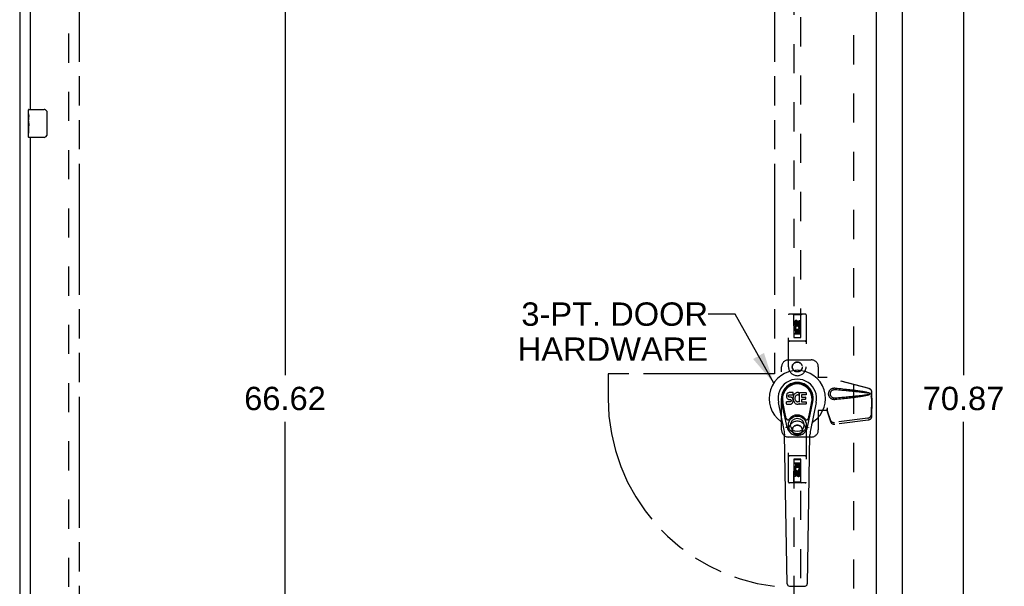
# Model space of a CAD drawing. Header units: inches. Extents: x 0 to 189, y 0 to 122.
# Tile 17 of 35: x 63 to 98, y 36 to 56. Entities that reach past the tile are written whole.
import ezdxf

# ---------------------------------------------------------------- set-up
doc = ezdxf.new("R2010")
doc.units = ezdxf.units.IN
doc.header["$LTSCALE"] = 10.388889
doc.header["$MEASUREMENT"] = 0
doc.linetypes.add('HIDDEN', pattern=[0.2, 0.1, -0.1])
doc.linetypes.add('PHANTOM', pattern=[0.8, 0.45, -0.05, 0.1, -0.05, 0.1, -0.05])
doc.layers.get('0').update_dxf_attribs({"linetype": 'CONTINUOUS'})
for name, color, linetype in [('02___PRT_ALL_AXES', 7, 'CONTINUOUS'), ('AVAIL_DOOR_SPACE', 7, 'CONTINUOUS'), ('DEFAULT_2', 8, 'HIDDEN'), ('DIMENSIONS', 7, 'CONTINUOUS')]:
    doc.layers.add(name, color=color, linetype=linetype)
doc.styles.get("Standard").update_dxf_attribs({"font": 'arial.ttf'})
doc.dimstyles.new('DIMSTYLE_1', dxfattribs={"dimtxt": 0.833333, "dimasz": 1.111111, "dimexe": 0.09, "dimexo": 0.07, "dimgap": 0.0375, "dimtad": 0, "dimtih": 1, "dimtoh": 1, "dimzin": 4, "dimdsep": 46, "dimtxsty": 'Standard', "dimblk": '_FILLED', "dimblk1": '_FILLED', "dimblk2": '_FILLED', "dimcen": 0.09, "dimazin": 1, "dimtfac": 1, "dimtdec": 3, "dimtofl": 0, "dimtmove": 0, "dimatfit": 3, "dimldrblk": '_FILLED', "dimfxl": 0, "dimtolj": 1, "dimtzin": 4, "dimarcsym": 0})
doc.dimstyles.get("Standard").update_dxf_attribs({"dimtxt": 0.944444, "dimasz": 1.111111, "dimexe": 0.09, "dimexo": 0.07, "dimgap": 0.09, "dimtad": 0, "dimtih": 1, "dimtoh": 1, "dimdec": 3, "dimzin": 4, "dimdsep": 46, "dimtxsty": 'Standard', "dimblk": '_FILLED', "dimblk1": '_FILLED', "dimblk2": '_FILLED', "dimcen": 0.09, "dimadec": 3, "dimazin": 1, "dimtp": 0.001, "dimtm": 0.001, "dimtfac": 1, "dimtdec": 3, "dimtofl": 0, "dimtmove": 0, "dimatfit": 3, "dimldrblk": '_FILLED', "dimfxl": 0, "dimtolj": 1, "dimtzin": 4, "dimarcsym": 0})

# ---------------------------------------------------------------- blocks, each defined once
blk = doc.blocks.new('_FILLED')
at = {"color": 0, "linetype": 'ByBlock'}
blk.add_solid([(0, 0), (-1, 0.2), (-1, -0.2)], dxfattribs=at)
blk = doc.blocks.new('*D2')
at = {"layer": 'DIMENSIONS', "color": 2, "linetype": 'Continuous'}
for p, q in [((95.245, 78.154), (97.819, 78.154)), ((96.819, 78.154), (96.819, 43.554)), ((96.819, 7.288), (96.819, 41.888)), ((95.245, 7.288), (97.819, 7.288))]:
    blk.add_line(p, q, dxfattribs=at)
at = {"layer": 'DIMENSIONS', "color": 2, "linetype": 'Continuous', "xscale": 1.1111111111, "yscale": 1.1111111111, "zscale": 1.1111111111}
for p, rotation in [((96.819, 78.154), 90), ((96.819, 7.288), 270)]:
    blk.add_blockref('_FILLED', p, dxfattribs=dict(at, rotation=rotation))
at = {"layer": 'DIMENSIONS', "color": 2, "linetype": 'Continuous', "insert": (96.819, 43.138), "char_height": 0.8333, "width": 2.91202, "attachment_point": 2, "line_spacing_factor": 0.9}
blk.add_mtext('70.87', dxfattribs=at)
blk = doc.blocks.new('*D8')
at = {"layer": 'DIMENSIONS', "color": 2, "linetype": 'Continuous'}
for p, q in [((72.61, 76.029), (72.61, 43.554)), ((72.61, 9.413), (72.61, 41.888))]:
    blk.add_line(p, q, dxfattribs=at)
at = {"layer": 'DIMENSIONS', "color": 2, "linetype": 'Continuous', "xscale": 1.1111111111, "yscale": 1.1111111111, "zscale": 1.1111111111}
for p, rotation in [((72.61, 76.029), 90), ((72.61, 9.413), 270)]:
    blk.add_blockref('_FILLED', p, dxfattribs=dict(at, rotation=rotation))
at = {"layer": 'DIMENSIONS', "color": 2, "linetype": 'Continuous', "insert": (72.61, 43.138), "char_height": 0.8333, "width": 2.91202, "attachment_point": 2, "line_spacing_factor": 0.9}
blk.add_mtext('66.62', dxfattribs=at)
blk = doc.blocks.new('*D12')
at = {"layer": 'DIMENSIONS', "color": 2, "linetype": 'Continuous'}
for p, q in [((90.077, 57.43), (87.769, 57.43)), ((93.702, 57.43), (95.924, 57.43))]:
    blk.add_line(p, q, dxfattribs=at)
at = {"layer": 'DIMENSIONS', "color": 2, "linetype": 'Continuous', "xscale": 1.1111111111, "yscale": 1.1111111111, "zscale": 1.1111111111}
blk.add_blockref('_FILLED', (90.077, 57.43), dxfattribs=at)
at = {"layer": 'DIMENSIONS', "color": 2, "linetype": 'Continuous', "xscale": 1.1111111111, "yscale": 1.1111111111, "zscale": 1.1111111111, "rotation": 180}
blk.add_blockref('_FILLED', (93.702, 57.43), dxfattribs=at)
at = {"layer": 'DIMENSIONS', "color": 2, "linetype": 'Continuous', "insert": (87.353, 57.846), "char_height": 0.8333, "width": 2.26456, "attachment_point": 3, "line_spacing_factor": 0.9}
blk.add_mtext('3.63', dxfattribs=at)

msp = doc.modelspace()

# ---------------------------------------------------------------- linework, layer by layer
at = {"color": 3, "linetype": 'Continuous'}
for p, q in [((63.143, 78.05), (63.143, 7.392)), ((94.639, 7.392), (94.639, 78.05)), ((93.702, 77.05), (93.702, 8.392)), ((63.518, 71.654), (63.518, 53.032)), ((63.518, 52.032), (63.518, 33.41))]:
    msp.add_line(p, q, dxfattribs=at)
at = {"color": 7, "linetype": 'Continuous'}
for p, q in [((63.458, 52.871), (63.458, 53.017)), ((63.473, 53.032), (64.013, 53.032)), ((64.113, 52.932), (64.113, 52.132)), ((63.458, 52.613), (63.458, 52.647)), ((63.458, 52.416), (63.458, 52.448)), ((63.458, 52.047), (63.458, 52.186)), ((64.013, 52.032), (63.473, 52.032)), ((90.519, 42.881), (90.51, 42.859)), ((90.533, 42.901), (90.519, 42.881)), ((90.542, 42.909), (90.533, 42.901)), ((90.551, 42.915), (90.542, 42.909)), ((90.573, 42.925), (90.551, 42.915)), ((90.596, 42.932), (90.573, 42.925)), ((90.736, 42.932), (90.596, 42.932)), ((90.735, 42.853), (90.736, 42.866)), ((90.737, 42.889), (90.736, 42.932)), ((90.736, 42.866), (90.737, 42.889)), ((90.782, 42.87), (90.769, 42.852)), ((90.797, 42.887), (90.782, 42.87)), ((90.813, 42.902), (90.797, 42.887)), ((90.832, 42.915), (90.813, 42.902)), ((90.852, 42.924), (90.832, 42.915)), ((90.874, 42.929), (90.852, 42.924)), ((90.896, 42.931), (90.874, 42.929)), ((90.918, 42.93), (90.896, 42.931)), ((90.93, 42.929), (90.918, 42.93)), ((90.94, 42.925), (90.93, 42.929)), ((90.96, 42.908), (90.934, 42.84)), ((90.959, 42.913), (90.94, 42.925)), ((90.969, 42.93), (91.206, 42.93)), ((90.969, 42.605), (90.969, 42.93)), ((91.21, 42.926), (91.21, 42.851)), ((90.413, 41.651), (90.215, 42.577)), ((90.523, 41.698), (90.331, 42.602)), ((90.379, 42.376), (90.335, 42.603)), ((90.447, 42.229), (90.372, 42.61)), ((90.505, 42.835), (90.503, 42.812)), ((90.503, 42.812), (90.504, 42.788)), ((90.504, 42.788), (90.508, 42.764)), ((90.51, 42.859), (90.505, 42.835)), ((90.506, 42.526), (90.506, 42.601)), ((90.508, 42.764), (90.516, 42.742)), ((90.569, 42.606), (90.51, 42.605)), ((90.51, 42.521), (90.654, 42.521)), ((90.516, 42.742), (90.529, 42.722)), ((90.529, 42.722), (90.545, 42.704)), ((90.545, 42.704), (90.565, 42.691)), ((90.565, 42.691), (90.576, 42.687)), ((90.63, 42.606), (90.569, 42.606)), ((90.574, 42.8), (90.575, 42.815)), ((90.575, 42.792), (90.574, 42.8)), ((90.575, 42.815), (90.577, 42.83)), ((90.577, 42.785), (90.575, 42.792)), ((90.576, 42.687), (90.588, 42.685)), ((90.577, 42.83), (90.58, 42.837)), ((90.582, 42.779), (90.577, 42.785)), ((90.58, 42.837), (90.586, 42.841)), ((90.588, 42.775), (90.582, 42.779)), ((90.586, 42.841), (90.6, 42.846)), ((90.602, 42.771), (90.588, 42.775)), ((90.588, 42.685), (90.635, 42.685)), ((90.6, 42.846), (90.615, 42.847)), ((90.626, 42.771), (90.602, 42.771)), ((90.615, 42.847), (90.728, 42.847)), ((90.65, 42.77), (90.626, 42.771)), ((90.645, 42.607), (90.63, 42.606)), ((90.635, 42.685), (90.643, 42.684)), ((90.643, 42.684), (90.65, 42.681)), ((90.652, 42.61), (90.645, 42.607)), ((90.674, 42.765), (90.65, 42.77)), ((90.65, 42.681), (90.656, 42.677)), ((90.657, 42.616), (90.652, 42.61)), ((90.654, 42.521), (90.666, 42.522)), ((90.656, 42.677), (90.661, 42.671)), ((90.667, 42.628), (90.657, 42.616)), ((90.661, 42.671), (90.668, 42.657)), ((90.666, 42.522), (90.678, 42.526)), ((90.669, 42.635), (90.667, 42.628)), ((90.668, 42.657), (90.67, 42.642)), ((90.67, 42.642), (90.669, 42.635)), ((90.685, 42.76), (90.674, 42.765)), ((90.678, 42.526), (90.697, 42.54)), ((90.694, 42.753), (90.685, 42.76)), ((90.712, 42.737), (90.694, 42.753)), ((90.697, 42.54), (90.714, 42.557)), ((90.725, 42.717), (90.712, 42.737)), ((90.714, 42.557), (90.721, 42.567)), ((90.721, 42.567), (90.726, 42.578)), ((90.734, 42.694), (90.725, 42.717)), ((90.726, 42.578), (90.735, 42.6)), ((90.728, 42.847), (90.733, 42.848)), ((90.733, 42.848), (90.735, 42.853)), ((90.74, 42.671), (90.734, 42.694)), ((90.74, 42.768), (90.735, 42.724)), ((90.735, 42.724), (90.736, 42.702)), ((90.735, 42.6), (90.741, 42.623)), ((90.736, 42.702), (90.739, 42.68)), ((90.739, 42.68), (90.744, 42.658)), ((90.744, 42.79), (90.74, 42.768)), ((90.743, 42.647), (90.74, 42.671)), ((90.741, 42.623), (90.743, 42.647)), ((90.75, 42.812), (90.744, 42.79)), ((90.744, 42.658), (90.751, 42.637)), ((90.759, 42.832), (90.75, 42.812)), ((90.751, 42.637), (90.772, 42.597)), ((90.769, 42.852), (90.759, 42.832)), ((90.772, 42.597), (90.785, 42.579)), ((90.785, 42.579), (90.799, 42.562)), ((90.799, 42.562), (90.816, 42.547)), ((90.809, 42.766), (90.805, 42.74)), ((90.805, 42.74), (90.805, 42.713)), ((90.805, 42.713), (90.806, 42.699)), ((90.806, 42.699), (90.809, 42.687)), ((90.812, 42.779), (90.809, 42.766)), ((90.809, 42.687), (90.819, 42.662)), ((90.818, 42.791), (90.812, 42.779)), ((90.816, 42.547), (90.834, 42.534)), ((90.832, 42.814), (90.818, 42.791)), ((90.819, 42.662), (90.833, 42.639)), ((90.841, 42.824), (90.832, 42.814)), ((90.833, 42.639), (90.841, 42.629)), ((90.834, 42.534), (90.843, 42.528)), ((90.851, 42.832), (90.841, 42.824)), ((90.841, 42.629), (90.851, 42.62)), ((90.843, 42.528), (90.854, 42.525)), ((90.876, 42.842), (90.851, 42.832)), ((90.851, 42.62), (90.863, 42.612)), ((90.854, 42.525), (90.876, 42.519)), ((90.863, 42.612), (90.875, 42.608)), ((90.875, 42.608), (90.888, 42.605)), ((90.889, 42.846), (90.876, 42.842)), ((90.876, 42.519), (90.898, 42.517)), ((90.888, 42.605), (90.902, 42.605)), ((90.902, 42.846), (90.889, 42.846)), ((90.898, 42.517), (90.92, 42.52)), ((90.916, 42.842), (90.902, 42.846)), ((90.902, 42.605), (90.915, 42.607)), ((90.915, 42.607), (90.927, 42.611)), ((90.928, 42.837), (90.916, 42.842)), ((90.92, 42.52), (90.941, 42.527)), ((90.927, 42.611), (90.94, 42.616)), ((90.94, 42.616), (90.951, 42.624)), ((90.941, 42.527), (90.96, 42.538)), ((90.957, 42.623), (90.969, 42.605)), ((90.971, 42.538), (90.96, 42.538)), ((90.96, 42.538), (90.96, 42.538)), ((90.971, 42.525), (90.971, 42.538)), ((91.206, 42.521), (90.975, 42.521)), ((91.039, 42.842), (91.039, 42.775)), ((91.04, 42.684), (91.04, 42.606)), ((91.206, 42.847), (91.044, 42.847)), ((91.044, 42.771), (91.175, 42.771)), ((91.175, 42.688), (91.045, 42.688)), ((91.045, 42.602), (91.206, 42.602)), ((91.179, 42.766), (91.179, 42.693)), ((91.211, 42.597), (91.211, 42.525)), ((91.255, 41.698), (91.448, 42.602)), ((91.332, 42.229), (91.406, 42.61)), ((91.563, 42.577), (91.366, 41.651)), ((91.399, 42.376), (91.444, 42.603)), ((90.495, 42.004), (90.447, 42.229)), ((91.284, 42.004), (91.332, 42.229)), ((90.531, 36.105), (90.438, 41.426)), ((91.247, 36.105), (91.34, 41.426)), ((90.61, 36.028), (91.168, 36.028))]:
    msp.add_line(p, q, dxfattribs=at)
for points in [[(64.106, 52.968), (64.108, 52.962), (64.11, 52.957), (64.111, 52.951), (64.112, 52.944), (64.113, 52.938), (64.113, 52.932)], [(64.113, 52.132), (64.113, 52.126), (64.112, 52.119), (64.111, 52.113), (64.11, 52.107), (64.108, 52.101), (64.106, 52.096)], [(90.491, 41.668), (90.489, 41.674), (90.488, 41.679), (90.486, 41.685), (90.485, 41.69)], [(91.294, 41.69), (91.292, 41.685), (91.291, 41.679), (91.289, 41.674), (91.287, 41.668)]]:
    msp.add_lwpolyline(points, dxfattribs=at)
for radius in [0.317, 0.238]:
    msp.add_circle((90.889, 41.776), radius, dxfattribs=at)
for centre, radius, start, end in [((63.473, 53.017), 0.015, 90, 180), ((64.013, 52.932), 0.1, 21.1999, 90), ((63.473, 52.047), 0.015, 180, 270), ((64.013, 52.132), 0.1, 270, 338.8001), ((90.889, 42.721), 1.004, 305.5066, 234.4934), ((90.889, 42.721), 0.689, 347.9703, 192.0297), ((90.889, 42.721), 0.571, 347.9703, 192.0297), ((90.889, 42.711), 0.527, 348.9402, 191.0594), ((90.956, 42.91), 0.00448, 339.0016, 51.8729), ((91.206, 42.926), 0.00448, 0, 90), ((90.51, 42.601), 0.00448, 90, 180.0119), ((90.51, 42.526), 0.00483, 180, 270), ((90.93, 42.842), 0.00448, 246.1578, 339.0016), ((90.953, 42.62), 0.00448, 34.0893, 127.3444), ((90.975, 42.525), 0.00448, 180, 270), ((91.044, 42.842), 0.00448, 90, 180), ((91.044, 42.775), 0.00448, 180, 270), ((91.045, 42.684), 0.00448, 90, 180), ((91.045, 42.606), 0.00448, 180, 270), ((91.175, 42.766), 0.00448, 0, 90), ((91.175, 42.693), 0.00448, 270, 360), ((91.206, 42.851), 0.00448, 270, 360), ((91.206, 42.597), 0.00448, 0, 90), ((91.206, 42.525), 0.00448, 270, 360), ((90.192, 41.743), 0.197, 12.0297, 54.4934), ((90.552, 42.016), 0.0591, 192.0297, 324.5763), ((90.889, 41.776), 0.354, 35.4237, 144.5763), ((91.226, 42.016), 0.0591, 215.4237, 347.9703), ((91.587, 41.743), 0.197, 125.5066, 167.9703), ((89.258, 41.405), 1.181, 1, 12.0297), ((90.889, 41.776), 0.374, 192.0297, 347.9703), ((92.521, 41.405), 1.181, 167.9703, 179), ((90.61, 36.107), 0.0787, 181, 270), ((91.168, 36.107), 0.0787, 270, 359)]:
    msp.add_arc(centre, radius, start, end, dxfattribs=at)
msp.add_ellipse((90.889, 42.711), major_axis=(0, 0.565), ratio=0.999848, start_param=-1.76365, end_param=1.76365, dxfattribs=at)
at = {"layer": '02___PRT_ALL_AXES', "color": 7, "linetype": 'Continuous'}
for p, q in [((63.458, 52.871), (63.458, 53.017)), ((63.458, 52.613), (63.458, 52.87)), ((63.464, 52.815), (63.458, 52.815)), ((63.465, 52.647), (63.465, 52.783)), ((63.458, 52.647), (63.465, 52.647)), ((63.458, 52.047), (63.458, 52.611)), ((63.46, 52.584), (63.458, 52.584)), ((63.458, 52.452), (63.464, 52.452)), ((63.458, 52.416), (63.465, 52.416)), ((63.458, 52.354), (63.465, 52.354)), ((63.46, 52.586), (63.461, 52.564)), ((63.465, 52.186), (63.465, 52.416)), ((63.458, 52.186), (63.465, 52.186))]:
    msp.add_line(p, q, dxfattribs=at)
at = {"layer": '02___PRT_ALL_AXES', "color": 8, "linetype": 'HIDDEN'}
for p, q in [((90.783, 45.344), (90.783, 45.436)), ((90.825, 45.344), (90.783, 45.344)), ((90.825, 45.436), (90.825, 45.344)), ((90.869, 45.408), (90.869, 45.436)), ((90.91, 45.45), (90.91, 45.404)), ((90.953, 45.5), (90.996, 45.5)), ((90.953, 45.408), (90.953, 45.5)), ((90.996, 45.5), (90.996, 45.408)), ((90.783, 45.187), (90.96, 45.187)), ((90.783, 45.031), (90.783, 45.187)), ((90.825, 45.031), (90.783, 45.031)), ((90.831, 45.212), (90.792, 45.195)), ((90.867, 45.145), (90.825, 45.145)), ((90.825, 45.145), (90.825, 45.031)), ((90.867, 45.053), (90.867, 45.145)), ((90.91, 45.053), (90.867, 45.053)), ((90.953, 45.145), (90.91, 45.145)), ((90.91, 45.145), (90.91, 45.053)), ((90.96, 45.187), (90.942, 45.2)), ((90.953, 45.031), (90.953, 45.145)), ((90.996, 45.031), (90.953, 45.031)), ((90.985, 45.191), (90.984, 45.187)), ((90.984, 45.187), (90.996, 45.187)), ((90.996, 45.187), (90.996, 45.031)), ((90.783, 40.411), (90.825, 40.411)), ((90.783, 40.254), (90.783, 40.411)), ((90.825, 40.411), (90.825, 40.297)), ((90.953, 40.411), (90.996, 40.411)), ((90.953, 40.297), (90.953, 40.411)), ((90.996, 40.411), (90.996, 40.254)), ((90.795, 40.254), (90.783, 40.254)), ((90.793, 40.251), (90.795, 40.254)), ((90.996, 40.254), (90.818, 40.254)), ((90.818, 40.254), (90.837, 40.241)), ((90.825, 40.297), (90.869, 40.297)), ((90.869, 40.389), (90.911, 40.389)), ((90.869, 40.297), (90.869, 40.389)), ((90.911, 40.389), (90.911, 40.297)), ((90.911, 40.297), (90.953, 40.297)), ((90.948, 40.23), (90.987, 40.247)), ((90.953, 40.098), (90.996, 40.098)), ((90.953, 40.006), (90.953, 40.098)), ((90.996, 40.098), (90.996, 40.006)), ((90.783, 39.942), (90.783, 40.034)), ((90.825, 39.942), (90.783, 39.942)), ((90.825, 40.034), (90.825, 39.942)), ((90.869, 39.992), (90.869, 40.038)), ((90.91, 40.034), (90.91, 40.006))]:
    msp.add_line(p, q, dxfattribs=at)
at = {"layer": '02___PRT_ALL_AXES', "color": 7, "linetype": 'Continuous'}
for points in [[(63.458, 52.871), (63.458, 52.867), (63.459, 52.863), (63.459, 52.857), (63.46, 52.851), (63.461, 52.844), (63.462, 52.837), (63.463, 52.829), (63.464, 52.82)], [(63.464, 52.82), (63.464, 52.811), (63.465, 52.802), (63.465, 52.793), (63.465, 52.783)], [(63.458, 52.613), (63.458, 52.605), (63.459, 52.596), (63.46, 52.586)], [(63.461, 52.564), (63.462, 52.553), (63.463, 52.54), (63.464, 52.528), (63.465, 52.516), (63.465, 52.503), (63.465, 52.49), (63.465, 52.477), (63.465, 52.464), (63.464, 52.452), (63.463, 52.439), (63.462, 52.427)]]:
    msp.add_lwpolyline(points, dxfattribs=at)
at = {"layer": '02___PRT_ALL_AXES', "color": 8, "linetype": 'HIDDEN'}
for centre, radius in [((90.889, 45.393), 0.085), ((90.889, 43.846), 0.172), ((90.889, 41.596), 0.172), ((90.889, 40.048), 0.085)]:
    msp.add_circle(centre, radius, dxfattribs=at)
for centre, radius, start, end in [((90.847, 45.436), 0.0644, 12.2995, 180.0775), ((90.889, 45.237), 0.107, 334.2636, 203.4027), ((90.847, 45.436), 0.0219, 359.9011, 180), ((90.932, 45.408), 0.0635, 180, 360), ((90.931, 45.408), 0.0219, 190.307, 360), ((90.889, 45.237), 0.0639, 324.8895, 203.4026), ((90.889, 40.205), 0.107, 154.2636, 23.4027), ((90.846, 40.034), 0.0635, 0, 180), ((90.889, 40.205), 0.0639, 144.8895, 23.4026), ((90.847, 40.034), 0.0219, 10.307, 180), ((90.931, 40.006), 0.0644, 192.2995, 0.0775), ((90.931, 40.006), 0.0219, 179.9011, 360)]:
    msp.add_arc(centre, radius, start, end, dxfattribs=at)
at = {"layer": '02___PRT_ALL_AXES', "color": 7, "linetype": 'Continuous'}
msp.add_ellipse((63.721, 52.448), major_axis=(0.263, 0), ratio=0.432808, start_param=3.141593, end_param=3.321581, dxfattribs=at)
at = {"layer": 'AVAIL_DOOR_SPACE', "color": 40, "linetype": 'PHANTOM'}
for p, q in [((65.268, 76.029), (65.268, 9.413)), ((90.077, 76.029), (90.077, 43.596)), ((90.077, 43.596), (84.139, 43.596)), ((84.139, 43.596), (84.139, 42.721))]:
    msp.add_line(p, q, dxfattribs=at)
msp.add_arc((90.889, 42.721), 6.75, 180, 263.0865, dxfattribs=at)
at = {"layer": 'DEFAULT_2', "color": 8, "linetype": 'HIDDEN'}
for p, q in [((64.893, 8.986), (64.893, 76.456)), ((92.889, 76.456), (92.889, 8.986)), ((90.764, 76.143), (90.764, 44.892)), ((91.014, 44.892), (91.014, 76.143)), ((90.577, 43.846), (90.577, 45.703)), ((91.172, 45.733), (90.607, 45.733)), ((90.759, 45.703), (90.729, 45.733)), ((91.019, 45.703), (90.759, 45.703)), ((90.759, 45.703), (90.763, 44.893)), ((91.016, 44.893), (91.019, 45.703)), ((91.019, 45.703), (91.049, 45.733)), ((91.202, 45.703), (91.202, 43.846)), ((90.889, 45.465), (90.827, 45.429)), ((90.827, 45.429), (90.837, 45.423)), ((90.827, 45.429), (90.827, 45.357)), ((90.827, 45.357), (90.837, 45.363)), ((90.827, 45.357), (90.889, 45.321)), ((90.889, 45.454), (90.837, 45.423)), ((90.837, 45.423), (90.837, 45.363)), ((90.837, 45.363), (90.889, 45.332)), ((90.952, 45.429), (90.889, 45.465)), ((90.889, 45.465), (90.889, 45.454)), ((90.942, 45.423), (90.889, 45.454)), ((90.889, 45.332), (90.942, 45.363)), ((90.889, 45.321), (90.952, 45.357)), ((90.889, 45.321), (90.889, 45.332)), ((90.952, 45.429), (90.942, 45.423)), ((90.942, 45.363), (90.942, 45.423)), ((90.952, 45.357), (90.942, 45.363)), ((90.952, 45.357), (90.952, 45.429)), ((91.017, 45.143), (90.762, 45.143)), ((90.974, 45.018), (90.804, 45.018)), ((91.172, 44.768), (90.607, 44.768)), ((90.763, 44.893), (91.016, 44.893)), ((90.764, 44.895), (91.014, 44.895)), ((90.764, 44.892), (91.014, 44.892)), ((90.577, 44.096), (91.389, 44.096)), ((90.327, 41.596), (90.327, 43.846)), ((91.639, 43.846), (91.639, 43.493)), ((91.636, 43.476), (91.639, 43.493)), ((91.636, 43.476), (91.957, 43.476)), ((91.644, 43.476), (91.639, 43.493)), ((93.447, 43.074), (91.949, 43.476)), ((93.455, 43.074), (91.957, 43.476)), ((93.539, 42.723), (93.539, 42.953)), ((93.547, 42.723), (93.547, 42.953)), ((93.517, 42.805), (93.539, 42.723)), ((93.539, 42.734), (93.519, 42.119)), ((93.525, 42.805), (93.547, 42.723)), ((93.552, 42.663), (93.533, 42.048)), ((93.539, 42.734), (93.552, 42.663)), ((93.547, 42.723), (93.539, 42.723)), ((93.541, 42.751), (93.55, 42.694)), ((93.55, 42.694), (93.551, 42.684)), ((93.551, 42.684), (93.551, 42.673)), ((93.551, 42.673), (93.552, 42.663)), ((91.957, 42.296), (91.636, 42.296)), ((91.636, 42.296), (91.639, 42.279)), ((91.644, 42.296), (91.639, 42.279)), ((91.639, 42.279), (91.639, 41.596)), ((91.957, 42.383), (91.949, 42.383)), ((91.949, 42.383), (91.949, 42.296)), ((92.088, 41.925), (91.956, 42.309)), ((91.969, 42.238), (91.956, 42.309)), ((91.957, 42.383), (91.957, 42.296)), ((92.101, 41.854), (91.969, 42.238)), ((93.402, 42.02), (92.214, 41.868)), ((93.415, 41.949), (92.228, 41.797)), ((90.577, 39.738), (90.577, 41.596)), ((91.202, 41.596), (91.202, 39.738)), ((91.389, 41.346), (90.577, 41.346)), ((91.172, 40.673), (90.607, 40.673)), ((90.763, 40.548), (90.759, 39.738)), ((90.763, 40.548), (91.016, 40.548)), ((91.014, 40.55), (90.764, 40.55)), ((90.764, 40.55), (90.764, 9.298)), ((91.014, 40.547), (90.764, 40.547)), ((90.804, 40.423), (90.974, 40.423)), ((91.014, 9.298), (91.014, 40.55)), ((91.019, 39.738), (91.016, 40.548)), ((90.762, 40.298), (91.017, 40.298)), ((90.889, 40.121), (90.827, 40.085)), ((90.827, 40.085), (90.837, 40.079)), ((90.827, 40.085), (90.827, 40.013)), ((90.889, 40.109), (90.837, 40.079)), ((90.837, 40.079), (90.837, 40.018)), ((90.952, 40.085), (90.889, 40.121)), ((90.889, 40.121), (90.889, 40.109)), ((90.942, 40.079), (90.889, 40.109)), ((90.952, 40.085), (90.942, 40.079)), ((90.942, 40.018), (90.942, 40.079)), ((90.952, 40.013), (90.952, 40.085)), ((91.172, 39.708), (90.607, 39.708)), ((90.759, 39.738), (90.729, 39.708)), ((91.019, 39.738), (90.759, 39.738)), ((90.827, 40.013), (90.837, 40.018)), ((90.827, 40.013), (90.889, 39.977)), ((90.837, 40.018), (90.889, 39.988)), ((90.889, 39.988), (90.942, 40.018)), ((90.889, 39.977), (90.952, 40.013)), ((90.889, 39.977), (90.889, 39.988)), ((90.952, 40.013), (90.942, 40.018)), ((91.019, 39.738), (91.049, 39.708))]:
    msp.add_line(p, q, dxfattribs=at)
for points in [[(92.233, 42.678), (92.22, 42.677), (92.207, 42.677), (92.194, 42.678), (92.182, 42.679), (92.169, 42.682), (92.156, 42.685), (92.144, 42.689), (92.132, 42.694), (92.12, 42.699), (92.109, 42.705), (92.097, 42.713), (92.086, 42.721), (92.075, 42.731), (92.064, 42.742), (92.052, 42.754), (92.042, 42.768), (92.033, 42.784), (92.025, 42.8), (92.018, 42.816), (92.013, 42.833), (92.009, 42.85), (92.007, 42.868), (92.007, 42.885), (92.007, 42.902), (92.009, 42.92), (92.013, 42.937), (92.018, 42.954), (92.024, 42.97), (92.032, 42.987), (92.041, 43.002), (92.051, 43.016), (92.062, 43.029), (92.074, 43.04), (92.085, 43.05), (92.096, 43.059), (92.108, 43.066), (92.12, 43.072), (92.131, 43.078), (92.143, 43.083), (92.156, 43.087), (92.168, 43.09), (92.181, 43.092), (92.194, 43.094)], [(92.233, 42.731), (92.224, 42.731), (92.214, 42.731), (92.205, 42.732), (92.196, 42.733), (92.186, 42.735), (92.177, 42.737), (92.168, 42.74), (92.16, 42.744), (92.151, 42.748), (92.143, 42.752), (92.135, 42.758), (92.127, 42.764), (92.118, 42.771), (92.11, 42.779), (92.103, 42.788), (92.095, 42.798), (92.089, 42.809), (92.083, 42.82), (92.078, 42.831), (92.075, 42.843), (92.072, 42.853), (92.07, 42.864), (92.069, 42.875), (92.069, 42.885), (92.069, 42.895), (92.07, 42.906), (92.072, 42.917), (92.074, 42.927), (92.078, 42.939), (92.082, 42.95), (92.088, 42.961), (92.094, 42.972), (92.101, 42.982), (92.109, 42.992), (92.117, 43), (92.126, 43.007), (92.134, 43.013), (92.142, 43.019), (92.151, 43.024), (92.159, 43.028), (92.168, 43.031), (92.177, 43.034), (92.186, 43.037), (92.195, 43.039), (92.205, 43.04), (92.214, 43.041), (92.224, 43.041), (92.233, 43.04)], [(92.194, 43.094), (92.207, 43.095), (92.22, 43.095), (92.233, 43.094)], [(92.233, 43.094), (92.309, 43.086), (92.381, 43.079), (92.451, 43.072), (92.518, 43.065), (92.582, 43.058), (92.644, 43.051), (92.703, 43.044), (92.759, 43.038), (92.813, 43.032), (92.865, 43.025), (92.915, 43.019), (92.963, 43.013), (93.009, 43.007), (93.053, 43.001), (93.095, 42.995), (93.135, 42.989), (93.174, 42.983), (93.211, 42.977), (93.246, 42.971), (93.28, 42.964), (93.312, 42.958), (93.343, 42.952), (93.372, 42.945), (93.4, 42.937), (93.426, 42.929), (93.451, 42.921)], [(92.233, 43.04), (92.296, 43.035), (92.358, 43.03), (92.417, 43.025), (92.474, 43.02), (92.528, 43.015), (92.581, 43.011), (92.632, 43.006), (92.681, 43.002), (92.728, 42.997), (92.773, 42.993), (92.816, 42.989), (92.857, 42.985), (92.897, 42.982), (92.934, 42.978), (92.97, 42.974), (93.005, 42.971), (93.037, 42.968), (93.069, 42.964), (93.099, 42.961), (93.128, 42.958), (93.156, 42.955), (93.184, 42.951), (93.211, 42.948), (93.238, 42.945), (93.265, 42.942), (93.291, 42.938), (93.318, 42.934), (93.345, 42.93), (93.372, 42.926), (93.399, 42.921), (93.425, 42.916), (93.451, 42.91)], [(93.451, 42.862), (93.425, 42.856), (93.399, 42.85), (93.372, 42.846), (93.345, 42.842), (93.319, 42.838), (93.292, 42.834), (93.265, 42.83), (93.238, 42.827), (93.211, 42.824), (93.184, 42.82), (93.157, 42.817), (93.129, 42.814), (93.1, 42.811), (93.069, 42.808), (93.038, 42.804), (93.005, 42.801), (92.971, 42.798), (92.935, 42.794), (92.897, 42.79), (92.858, 42.786), (92.817, 42.783), (92.773, 42.779), (92.728, 42.774), (92.682, 42.77), (92.633, 42.766), (92.582, 42.761), (92.529, 42.757), (92.474, 42.752), (92.417, 42.747), (92.358, 42.742), (92.297, 42.737), (92.233, 42.731)], [(93.447, 43.074), (93.46, 43.069), (93.472, 43.064), (93.484, 43.057), (93.495, 43.049), (93.505, 43.039), (93.514, 43.029), (93.521, 43.018), (93.528, 43.006), (93.533, 42.993), (93.536, 42.98), (93.539, 42.967), (93.539, 42.953)], [(93.451, 42.921), (93.457, 42.918), (93.463, 42.914), (93.467, 42.909), (93.471, 42.904), (93.473, 42.898), (93.475, 42.892), (93.476, 42.886), (93.475, 42.88), (93.474, 42.874), (93.471, 42.868), (93.467, 42.863), (93.463, 42.858), (93.457, 42.854), (93.451, 42.851)], [(93.451, 42.91), (93.457, 42.908), (93.461, 42.906), (93.465, 42.903), (93.468, 42.899), (93.47, 42.895), (93.472, 42.89), (93.472, 42.886), (93.471, 42.881), (93.47, 42.877), (93.468, 42.873), (93.465, 42.869), (93.461, 42.866), (93.456, 42.864), (93.451, 42.862)], [(93.547, 42.953), (93.546, 42.967), (93.544, 42.98), (93.54, 42.993), (93.535, 43.006), (93.529, 43.018), (93.521, 43.029), (93.512, 43.039), (93.502, 43.049), (93.492, 43.057), (93.48, 43.064), (93.468, 43.069), (93.455, 43.074)], [(93.451, 42.851), (93.429, 42.843), (93.405, 42.836), (93.379, 42.829), (93.353, 42.823), (93.325, 42.816), (93.296, 42.811), (93.265, 42.805), (93.234, 42.799), (93.201, 42.793), (93.166, 42.788), (93.13, 42.782), (93.093, 42.777), (93.054, 42.771), (93.013, 42.766), (92.97, 42.76), (92.926, 42.754), (92.88, 42.748), (92.833, 42.743), (92.783, 42.737), (92.731, 42.731), (92.677, 42.724), (92.621, 42.718), (92.562, 42.712), (92.502, 42.705), (92.438, 42.699), (92.373, 42.692), (92.304, 42.685), (92.233, 42.678)], [(93.517, 42.805), (93.523, 42.785), (93.528, 42.766), (93.534, 42.747), (93.539, 42.729), (93.544, 42.711), (93.55, 42.694)], [(93.525, 42.805), (93.528, 42.795), (93.53, 42.786), (93.533, 42.776), (93.536, 42.767), (93.538, 42.759), (93.541, 42.751)], [(93.541, 42.751), (93.541, 42.748), (93.54, 42.745), (93.54, 42.742), (93.539, 42.74), (93.539, 42.737), (93.539, 42.734)], [(91.949, 42.383), (91.952, 42.363), (91.955, 42.343), (91.957, 42.323), (91.96, 42.304), (91.967, 42.258)], [(91.957, 42.363), (91.957, 42.343), (91.957, 42.334), (91.956, 42.325)], [(91.956, 42.325), (91.956, 42.319), (91.956, 42.317), (91.956, 42.314), (91.956, 42.312), (91.956, 42.309)], [(91.957, 42.383), (91.957, 42.373), (91.957, 42.363)], [(91.964, 42.276), (91.962, 42.287), (91.96, 42.305), (91.959, 42.321), (91.957, 42.335), (91.957, 42.348), (91.957, 42.356)], [(91.967, 42.258), (91.969, 42.243), (91.969, 42.238)], [(92.088, 41.925), (92.092, 41.916), (92.098, 41.907), (92.105, 41.898), (92.113, 41.891), (92.123, 41.884), (92.134, 41.878), (92.146, 41.874), (92.159, 41.87), (92.172, 41.868), (92.186, 41.867), (92.2, 41.867), (92.214, 41.868)], [(92.228, 41.797), (92.214, 41.796), (92.2, 41.796), (92.186, 41.797), (92.172, 41.799), (92.16, 41.803), (92.148, 41.807), (92.137, 41.813), (92.127, 41.82), (92.118, 41.827), (92.111, 41.836), (92.105, 41.845), (92.101, 41.854)], [(93.402, 42.02), (93.417, 42.023), (93.432, 42.027), (93.447, 42.032), (93.46, 42.039), (93.473, 42.047), (93.484, 42.055), (93.494, 42.065), (93.503, 42.075), (93.51, 42.086), (93.515, 42.097), (93.518, 42.108), (93.519, 42.119)], [(93.533, 42.048), (93.532, 42.037), (93.528, 42.026), (93.523, 42.015), (93.517, 42.004), (93.508, 41.994), (93.498, 41.984), (93.487, 41.975), (93.474, 41.968), (93.46, 41.961), (93.446, 41.956), (93.431, 41.952), (93.415, 41.949)]]:
    msp.add_lwpolyline(points, dxfattribs=at)
for centre, radius in [((90.889, 45.393), 0.0845), ((90.889, 43.846), 0.18), ((90.889, 41.596), 0.18), ((90.889, 40.048), 0.0845)]:
    msp.add_circle(centre, radius, dxfattribs=at)
for centre, radius, start, end in [((90.607, 45.703), 0.03, 90, 180), ((91.172, 45.703), 0.03, 0, 90), ((90.804, 44.978), 0.04, 90, 180), ((90.974, 44.978), 0.04, 0, 90), ((90.607, 44.798), 0.03, 180, 270), ((90.804, 44.933), 0.04, 180, 270), ((90.974, 44.933), 0.04, 270, 360), ((91.172, 44.798), 0.03, 270, 360), ((90.577, 43.846), 0.25, 90, 180), ((91.389, 43.846), 0.25, 0, 90), ((90.889, 43.846), 0.312, 180, 360), ((90.889, 41.596), 0.312, 0, 180), ((90.577, 41.596), 0.25, 180, 270), ((91.389, 41.596), 0.25, 270, 360), ((90.607, 40.643), 0.03, 90, 180), ((90.804, 40.508), 0.04, 90, 180), ((90.804, 40.463), 0.04, 180, 270), ((90.974, 40.508), 0.04, 0, 90), ((90.974, 40.463), 0.04, 270, 360), ((91.172, 40.643), 0.03, 0, 90), ((90.607, 39.738), 0.03, 180, 270), ((91.172, 39.738), 0.03, 270, 360)]:
    msp.add_arc(centre, radius, start, end, dxfattribs=at)

# ---------------------------------------------------------------- texts
at = {"layer": 'DIMENSIONS', "color": 2, "linetype": 'Continuous', "insert": (87.704, 46.147), "char_height": 0.8333, "width": 6.77819, "attachment_point": 3, "line_spacing_factor": 0.9}
msp.add_mtext('3-PT. DOOR\\PHARDWARE', dxfattribs=at)

# ---------------------------------------------------------------- dimensions: what is measured, and where the dimension line sits
at = {"layer": 'DIMENSIONS', "color": 2, "linetype": 'Continuous'}
for base, p1, p2, picture, middle in [((96.819, 7.288), (95.175, 78.154), (95.175, 7.288), '*D2', (96.819, 42.716)), ((72.61, 9.413), (90.077, 76.029), (90.077, 9.413), '*D8', (72.599, 42.716))]:
    dim = msp.add_linear_dim(base=base, p1=p1, p2=p2, angle=270, text='<>\\P[]', dimstyle='DIMSTYLE_1', dxfattribs=at)
    dim.commit()
    dim.dimension.update_dxf_attribs({"geometry": picture, "text_midpoint": middle, "dimtype": 160})
dim = msp.add_linear_dim(base=(93.701713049, 57.429802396), p1=(90.076713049, 76.028893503), p2=(93.701713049, 8.391893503), text='<>\\P[]', dimstyle='DIMSTYLE_1', dxfattribs=at)
dim.commit()
dim.dimension.update_dxf_attribs({"geometry": '*D12', "text_midpoint": (86.219301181, 57.425154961), "dimtype": 160})

# ---------------------------------------------------------------- leaders
at = {"layer": 'DIMENSIONS', "color": 2, "linetype": 'Continuous', "annotation_type": 0, "has_hookline": 1, "hookline_direction": 1, "text_width": 6.635}
msp.add_leader([(90.047, 43.267), (88.674, 45.73), (87.704, 45.73)], dimstyle='Standard', override={"dimtad": 0}, dxfattribs=at)

doc.saveas('drawing.dxf')
